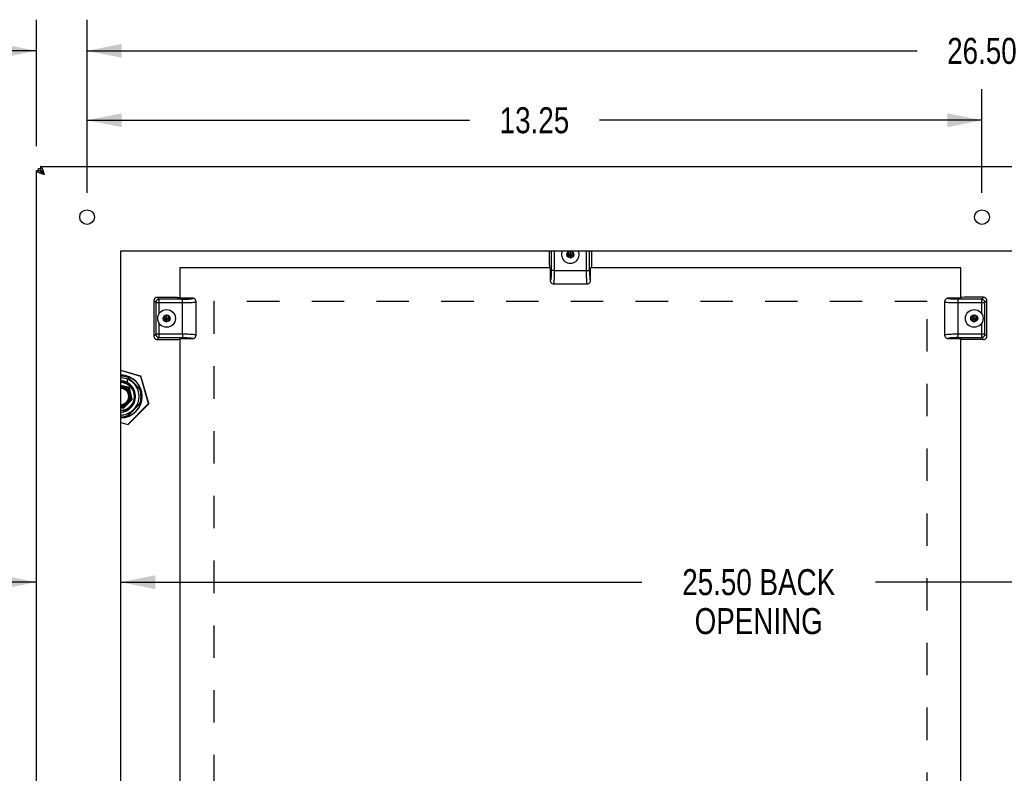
# Model space of a CAD drawing. Header units: inches. Extents: x 0 to 87.2, y 0 to 56.4.
# Tile 12 of 14: x 53.7 to 68.3, y 30.4 to 41.5. Entities that reach past the tile are written whole.
import ezdxf

# ---------------------------------------------------------------- set-up
doc = ezdxf.new("R2010")
doc.units = ezdxf.units.IN
doc.header["$LTSCALE"] = 4.794872
doc.header["$MEASUREMENT"] = 0
doc.linetypes.add('HIDDEN', pattern=[0.2, 0.1, -0.1])
doc.layers.get('0').update_dxf_attribs({"linetype": 'CONTINUOUS'})
for name, color, linetype in [('02___PRT_ALL_AXES', 7, 'CONTINUOUS'), ('DEFAULT_2', 8, 'HIDDEN'), ('DIMENSIONS', 7, 'CONTINUOUS')]:
    doc.layers.add(name, color=color, linetype=linetype)
doc.styles.get("Standard").update_dxf_attribs({"font": 'txt', "width": 0.8})
doc.dimstyles.new('DIMSTYLE_1', dxfattribs={"dimtxt": 0.384615, "dimasz": 0.512821, "dimexe": 0.09, "dimexo": 0.07, "dimgap": 0.0375, "dimtad": 0, "dimtih": 1, "dimtoh": 1, "dimzin": 4, "dimdsep": 46, "dimtxsty": 'Standard', "dimblk": '_FILLED', "dimblk1": '_FILLED', "dimblk2": '_FILLED', "dimcen": 0.09, "dimadec": 0, "dimazin": 0, "dimtfac": 1, "dimtofl": 0, "dimtmove": 0, "dimatfit": 3, "dimldrblk": '_FILLED', "dimfxl": 0, "dimtolj": 1, "dimtzin": 4, "dimarcsym": 0})

# ---------------------------------------------------------------- blocks, each defined once
blk = doc.blocks.new('_FILLED')
at = {"color": 0, "linetype": 'ByBlock'}
blk.add_solid([(0, 0), (-1, 0.2), (-1, -0.2)], dxfattribs=at)
blk = doc.blocks.new('*D1')
at = {"layer": 'DIMENSIONS', "color": 2, "linetype": 'Continuous'}
for p, q in [((54.719, 38.951), (54.719, 41.515)), ((81.219, 38.951), (81.219, 41.515)), ((54.719, 41.054), (67.008, 41.054)), ((81.219, 41.054), (68.931, 41.054))]:
    blk.add_line(p, q, dxfattribs=at)
at = {"layer": 'DIMENSIONS', "color": 2, "linetype": 'Continuous', "xscale": 0.5128205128, "yscale": 0.5128205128, "zscale": 0.5128205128, "rotation": 180}
blk.add_blockref('_FILLED', (54.719, 41.054), dxfattribs=at)
at = {"layer": 'DIMENSIONS', "color": 2, "linetype": 'Continuous', "xscale": 0.5128205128, "yscale": 0.5128205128, "zscale": 0.5128205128}
blk.add_blockref('_FILLED', (81.219, 41.054), dxfattribs=at)
at = {"layer": 'DIMENSIONS', "color": 2, "linetype": 'Continuous', "insert": (67.969, 41.246), "char_height": 0.3846, "width": 1.53846, "attachment_point": 2, "line_spacing_factor": 0.9}
blk.add_mtext('26.50', dxfattribs=at)
blk = doc.blocks.new('*D5')
at = {"layer": 'DIMENSIONS', "color": 2, "linetype": 'Continuous'}
for p, q in [((53.969, 39.641), (53.969, 41.515)), ((54.719, 38.951), (54.719, 41.515)), ((53.969, 41.054), (52.743, 41.054)), ((54.719, 41.054), (55.745, 41.054))]:
    blk.add_line(p, q, dxfattribs=at)
at = {"layer": 'DIMENSIONS', "color": 2, "linetype": 'Continuous', "xscale": 0.5128205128, "yscale": 0.5128205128, "zscale": 0.5128205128}
blk.add_blockref('_FILLED', (53.969, 41.054), dxfattribs=at)
at = {"layer": 'DIMENSIONS', "color": 2, "linetype": 'Continuous', "xscale": 0.5128205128, "yscale": 0.5128205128, "zscale": 0.5128205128, "rotation": 180}
blk.add_blockref('_FILLED', (54.719, 41.054), dxfattribs=at)
at = {"layer": 'DIMENSIONS', "color": 2, "linetype": 'Continuous', "insert": (52.55, 41.246), "char_height": 0.3846, "width": 1.23077, "attachment_point": 3, "line_spacing_factor": 0.9}
blk.add_mtext('.75\\Ptyp.', dxfattribs=at)
blk = doc.blocks.new('*D8')
at = {"layer": 'DIMENSIONS', "color": 2, "linetype": 'Continuous'}
for p, q in [((54.719, 38.951), (54.719, 40.488)), ((67.969, 38.951), (67.969, 40.488)), ((54.719, 40.027), (60.383, 40.027)), ((67.969, 40.027), (62.306, 40.027))]:
    blk.add_line(p, q, dxfattribs=at)
at = {"layer": 'DIMENSIONS', "color": 2, "linetype": 'Continuous', "xscale": 0.5128205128, "yscale": 0.5128205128, "zscale": 0.5128205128, "rotation": 180}
blk.add_blockref('_FILLED', (54.719, 40.027), dxfattribs=at)
at = {"layer": 'DIMENSIONS', "color": 2, "linetype": 'Continuous', "xscale": 0.5128205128, "yscale": 0.5128205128, "zscale": 0.5128205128}
blk.add_blockref('_FILLED', (67.969, 40.027), dxfattribs=at)
at = {"layer": 'DIMENSIONS', "color": 2, "linetype": 'Continuous', "insert": (61.344, 40.219), "char_height": 0.3846, "width": 1.53846, "attachment_point": 2, "line_spacing_factor": 0.9}
blk.add_mtext('13.25', dxfattribs=at)
blk = doc.blocks.new('*D10')
at = {"layer": 'DIMENSIONS', "color": 2, "linetype": 'Continuous'}
for p, q in [((53.969, 33.187), (52.937, 33.187)), ((55.219, 33.187), (56.245, 33.187))]:
    blk.add_line(p, q, dxfattribs=at)
at = {"layer": 'DIMENSIONS', "color": 2, "linetype": 'Continuous', "xscale": 0.5128205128, "yscale": 0.5128205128, "zscale": 0.5128205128}
blk.add_blockref('_FILLED', (53.969, 33.187), dxfattribs=at)
at = {"layer": 'DIMENSIONS', "color": 2, "linetype": 'Continuous', "xscale": 0.5128205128, "yscale": 0.5128205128, "zscale": 0.5128205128, "rotation": 180}
blk.add_blockref('_FILLED', (55.219, 33.187), dxfattribs=at)
at = {"layer": 'DIMENSIONS', "color": 2, "linetype": 'Continuous', "insert": (52.745, 33.38), "char_height": 0.3846, "width": 1.23077, "attachment_point": 3, "line_spacing_factor": 0.9}
blk.add_mtext('1.25\\Ptyp.', dxfattribs=at)
blk = doc.blocks.new('*D11')
at = {"layer": 'DIMENSIONS', "color": 2, "linetype": 'Continuous'}
for p, q in [((55.219, 33.187), (62.934, 33.187)), ((80.719, 33.187), (66.395, 33.187))]:
    blk.add_line(p, q, dxfattribs=at)
at = {"layer": 'DIMENSIONS', "color": 2, "linetype": 'Continuous', "xscale": 0.5128205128, "yscale": 0.5128205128, "zscale": 0.5128205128, "rotation": 180}
blk.add_blockref('_FILLED', (55.219, 33.187), dxfattribs=at)
at = {"layer": 'DIMENSIONS', "color": 2, "linetype": 'Continuous', "xscale": 0.5128205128, "yscale": 0.5128205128, "zscale": 0.5128205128}
blk.add_blockref('_FILLED', (80.719, 33.187), dxfattribs=at)
at = {"layer": 'DIMENSIONS', "color": 2, "linetype": 'Continuous', "insert": (64.664, 33.38), "char_height": 0.3846, "width": 3.07692, "attachment_point": 2, "line_spacing_factor": 0.9}
blk.add_mtext('25.50 BACK\\POPENING', dxfattribs=at)

msp = doc.modelspace()

# ---------------------------------------------------------------- linework, layer by layer
at = {"color": 3, "linetype": 'Continuous'}
for p, q in [((53.9695, 17.4021), (53.9695, 39.2821)), ((53.9994, 39.3121), (54.0295, 39.3121)), ((54.0295, 39.3421), (81.9095, 39.3421)), ((56.0944, 37.8421), (56.0944, 37.3906)), ((61.5771, 37.8421), (56.0944, 37.8421)), ((67.6569, 37.8421), (62.1741, 37.8421)), ((67.6569, 37.3906), (67.6569, 37.8421)), ((56.0944, 36.7936), (56.0944, 28.6406)), ((67.6569, 28.6406), (67.6569, 36.7936))]:
    msp.add_line(p, q, dxfattribs=at)
at = {"color": 7, "linetype": 'Continuous'}
for p, q in [((53.9695, 39.2821), (54.0295, 39.2821)), ((53.9994, 39.2821), (53.9994, 39.3121)), ((54.0295, 39.3421), (54.0295, 39.2821)), ((54.0509, 39.2487), (54.0509, 39.2606)), ((54.0895, 39.2221), (54.0509, 39.2606)), ((54.0509, 39.2606), (54.0628, 39.2606)), ((61.5631, 38.0921), (61.5631, 37.8942)), ((61.592, 38.0921), (61.5919, 37.7966)), ((61.6418, 37.8021), (61.6418, 38.0921)), ((61.8756, 38.088), (61.8337, 38.0638)), ((61.8337, 38.0154), (61.9176, 38.0638)), ((61.8337, 38.0638), (61.8337, 38.0154)), ((61.8337, 38.0638), (61.9176, 38.0154)), ((61.8756, 38.0852), (61.8361, 38.0624)), ((61.8361, 38.0624), (61.8361, 38.0167)), ((61.8756, 37.9912), (61.8756, 38.088)), ((61.9176, 38.0638), (61.8756, 38.088)), ((61.9152, 38.0624), (61.8756, 38.0852)), ((61.9152, 38.0167), (61.9152, 38.0624)), ((61.9176, 38.0154), (61.9176, 38.0638)), ((62.1095, 38.0921), (62.1095, 37.8021)), ((62.1593, 37.8021), (62.1593, 38.0921)), ((62.1881, 38.0921), (62.1881, 37.8942)), ((61.8337, 38.0154), (61.8756, 37.9912)), ((61.8361, 38.0167), (61.8756, 37.9939)), ((61.8756, 37.9939), (61.9152, 38.0167)), ((61.8756, 37.9912), (61.9176, 38.0154)), ((61.5771, 37.8381), (61.5771, 37.6533)), ((61.5914, 37.7576), (61.5912, 37.7525)), ((61.5915, 37.7636), (61.5914, 37.7576)), ((61.5917, 37.7704), (61.5915, 37.7636)), ((61.5918, 37.7758), (61.5917, 37.7704)), ((61.5919, 37.786), (61.5918, 37.781)), ((61.5918, 37.781), (61.5918, 37.7758)), ((61.5919, 37.7966), (61.5919, 37.7907)), ((61.5919, 37.7907), (61.5919, 37.786)), ((61.608, 37.8021), (61.592, 37.8021)), ((61.6418, 37.8021), (61.608, 37.8021)), ((61.6418, 37.8021), (62.1593, 37.8021)), ((62.1741, 37.6533), (62.1741, 37.8381)), ((62.1781, 37.8421), (62.1845, 37.8484)), ((61.5878, 37.6926), (61.5876, 37.6905)), ((61.5881, 37.6959), (61.5878, 37.6926)), ((61.5884, 37.6993), (61.5881, 37.6959)), ((61.5887, 37.7029), (61.5884, 37.6993)), ((61.5889, 37.7065), (61.5887, 37.7029)), ((61.5892, 37.7102), (61.5889, 37.7065)), ((61.5895, 37.7142), (61.5892, 37.7102)), ((61.5897, 37.7184), (61.5895, 37.7142)), ((61.5899, 37.7223), (61.5897, 37.7184)), ((61.5901, 37.7261), (61.5899, 37.7223)), ((61.5904, 37.7318), (61.5901, 37.7261)), ((61.5903, 37.73), (61.5903, 37.73)), ((61.591, 37.7468), (61.5908, 37.7413)), ((61.5912, 37.7525), (61.591, 37.7468)), ((61.6286, 37.6021), (62.1226, 37.6021)), ((62.1225, 37.6021), (62.1226, 37.6021)), ((55.7094, 37.3548), (55.7094, 36.8294)), ((55.7382, 37.3259), (55.7094, 37.3548)), ((55.7382, 37.3259), (55.7382, 36.8582)), ((55.7382, 37.3259), (56.1344, 37.3259)), ((55.7592, 37.4046), (55.788, 37.3757)), ((55.7592, 37.4046), (56.0422, 37.4046)), ((55.788, 37.1649), (55.788, 37.3757)), ((56.1344, 37.3757), (55.788, 37.3757)), ((56.0944, 37.3946), (56.0881, 37.4009)), ((56.2831, 37.3906), (56.0984, 37.3906)), ((56.1344, 36.8582), (56.1344, 37.3757)), ((56.3344, 37.339), (56.3344, 37.3391)), ((56.3344, 36.8451), (56.3344, 37.3391)), ((67.4169, 37.3391), (67.4169, 36.8451)), ((67.6529, 37.3906), (67.4681, 37.3906)), ((67.5063, 37.38), (67.5042, 37.3802)), ((67.5096, 37.3797), (67.5063, 37.38)), ((67.513, 37.3794), (67.5096, 37.3797)), ((67.5165, 37.3791), (67.513, 37.3794)), ((67.5201, 37.3788), (67.5165, 37.3791)), ((67.5238, 37.3786), (67.5201, 37.3788)), ((67.5276, 37.3783), (67.5238, 37.3786)), ((67.5311, 37.3781), (67.5276, 37.3783)), ((67.5352, 37.3779), (67.5311, 37.3781)), ((67.5409, 37.3776), (67.5352, 37.3779)), ((67.5466, 37.3773), (67.5409, 37.3776)), ((67.5448, 37.3774), (67.5448, 37.3774)), ((67.5617, 37.3767), (67.5561, 37.3769)), ((67.5673, 37.3765), (67.5617, 37.3767)), ((67.5725, 37.3763), (67.5673, 37.3765)), ((67.5784, 37.3762), (67.5725, 37.3763)), ((67.5852, 37.376), (67.5784, 37.3762)), ((67.5907, 37.376), (67.5852, 37.376)), ((67.5959, 37.3759), (67.5907, 37.376)), ((67.6008, 37.3758), (67.5959, 37.3759)), ((67.6055, 37.3758), (67.6008, 37.3758)), ((67.6114, 37.3758), (67.6055, 37.3758)), ((67.9633, 37.3757), (67.6114, 37.3758)), ((67.6169, 37.3597), (67.6169, 37.3757)), ((67.6169, 37.3259), (67.6169, 37.3597)), ((67.6169, 36.8084), (67.6169, 37.3259)), ((67.6169, 37.3259), (68.0131, 37.3259)), ((67.9921, 37.4046), (67.709, 37.4046)), ((67.9633, 37.3757), (67.9921, 37.4046)), ((67.9633, 37.3757), (67.9633, 37.1649)), ((68.0419, 37.3548), (68.0131, 37.3259)), ((68.0131, 36.8582), (68.0131, 37.3259)), ((68.0419, 36.8294), (68.0419, 37.3548)), ((55.8969, 37.1405), (55.855, 37.1163)), ((55.855, 37.0679), (55.9388, 37.1163)), ((55.855, 37.1163), (55.855, 37.0679)), ((55.855, 37.1163), (55.9388, 37.0679)), ((55.855, 37.0679), (55.8969, 37.0437)), ((55.8969, 37.1377), (55.8573, 37.1149)), ((55.8573, 37.1149), (55.8573, 37.0692)), ((55.8573, 37.0692), (55.8969, 37.0464)), ((55.8969, 37.0437), (55.8969, 37.1405)), ((55.9388, 37.1163), (55.8969, 37.1405)), ((55.9364, 37.1149), (55.8969, 37.1377)), ((55.8969, 37.0464), (55.9364, 37.0692)), ((55.8969, 37.0437), (55.9388, 37.0679)), ((55.9364, 37.0692), (55.9364, 37.1149)), ((55.9388, 37.0679), (55.9388, 37.1163)), ((67.8544, 37.1405), (67.8125, 37.1163)), ((67.8125, 37.0679), (67.8963, 37.1163)), ((67.8125, 37.1163), (67.8125, 37.0679)), ((67.8125, 37.1163), (67.8963, 37.0679)), ((67.8125, 37.0679), (67.8544, 37.0437)), ((67.8544, 37.1377), (67.8148, 37.1149)), ((67.8148, 37.1149), (67.8148, 37.0692)), ((67.8148, 37.0692), (67.8544, 37.0464)), ((67.8544, 37.0437), (67.8544, 37.1405)), ((67.8963, 37.1163), (67.8544, 37.1405)), ((67.8939, 37.1149), (67.8544, 37.1377)), ((67.8544, 37.0464), (67.8939, 37.0692)), ((67.8544, 37.0437), (67.8963, 37.0679)), ((67.8939, 37.0692), (67.8939, 37.1149)), ((67.8963, 37.0679), (67.8963, 37.1163)), ((55.788, 36.8084), (55.788, 37.0192)), ((67.9633, 37.0192), (67.9633, 36.8084)), ((55.7094, 36.8294), (55.7382, 36.8582)), ((56.1344, 36.8582), (55.7382, 36.8582)), ((55.788, 36.8084), (55.7592, 36.7796)), ((55.7592, 36.7796), (56.0422, 36.7796)), ((55.788, 36.8084), (56.1398, 36.8084)), ((56.0984, 36.7936), (56.2831, 36.7936)), ((56.1344, 36.8582), (56.1344, 36.8244)), ((56.1344, 36.8244), (56.1344, 36.8084)), ((56.1398, 36.8084), (56.1457, 36.8083)), ((56.1457, 36.8083), (56.1505, 36.8083)), ((56.1505, 36.8083), (56.1554, 36.8083)), ((56.1554, 36.8083), (56.1606, 36.8082)), ((56.1606, 36.8082), (56.166, 36.8081)), ((56.166, 36.8081), (56.1728, 36.8079)), ((56.1728, 36.8079), (56.1788, 36.8078)), ((56.1788, 36.8078), (56.184, 36.8076)), ((56.184, 36.8076), (56.1896, 36.8075)), ((56.1896, 36.8075), (56.1952, 36.8073)), ((56.2047, 36.8069), (56.2104, 36.8066)), ((56.2065, 36.8068), (56.2065, 36.8068)), ((56.2104, 36.8066), (56.2161, 36.8063)), ((56.2161, 36.8063), (56.2202, 36.806)), ((56.2202, 36.806), (56.2237, 36.8058)), ((56.2237, 36.8058), (56.2275, 36.8055)), ((56.2275, 36.8055), (56.2312, 36.8053)), ((56.2312, 36.8053), (56.2348, 36.805)), ((56.2348, 36.805), (56.2383, 36.8047)), ((56.2383, 36.8047), (56.2417, 36.8044)), ((56.2417, 36.8044), (56.2439, 36.8042)), ((56.2439, 36.8042), (56.2459, 36.804)), ((67.4169, 36.8452), (67.4169, 36.8451)), ((67.4681, 36.7936), (67.6529, 36.7936)), ((68.0131, 36.8582), (67.6169, 36.8582)), ((67.6169, 36.8084), (67.9633, 36.8084)), ((67.6569, 36.7896), (67.6632, 36.7832)), ((67.9921, 36.7796), (67.709, 36.7796)), ((67.9921, 36.7796), (67.9633, 36.8084)), ((68.0131, 36.8582), (68.0419, 36.8294)), ((55.5157, 36.2373), (55.2195, 36.3225)), ((55.515, 36.2347), (55.2195, 36.3197)), ((55.5171, 36.0333), (55.3136, 36.2368)), ((55.318, 36.2216), (55.5019, 36.0376)), ((55.318, 36.1425), (55.318, 36.192)), ((55.515, 36.2347), (55.5157, 36.2373)), ((55.515, 36.2347), (55.5176, 36.2354)), ((55.6313, 35.8302), (55.515, 36.2347)), ((55.634, 35.831), (55.5176, 36.2354)), ((55.3486, 36.0683), (55.2195, 36.0979)), ((55.3403, 36.06), (55.2195, 36.0877)), ((55.3403, 36.06), (55.3486, 36.0683)), ((55.3779, 35.896), (55.3403, 36.06)), ((55.3889, 35.8929), (55.3486, 36.0683)), ((55.2616, 35.7656), (55.3889, 35.8929)), ((55.3374, 35.8556), (55.3779, 35.896)), ((55.3779, 35.896), (55.3889, 35.8929)), ((55.4374, 35.9373), (55.4374, 35.9369)), ((55.2195, 35.7855), (55.2584, 35.7766)), ((55.2195, 35.7752), (55.2616, 35.7656)), ((55.2584, 35.7766), (55.2989, 35.8171)), ((55.2584, 35.7766), (55.2616, 35.7656)), ((55.2989, 35.8171), (55.2967, 35.8204)), ((55.3136, 35.6373), (55.5171, 35.8408)), ((55.5019, 35.8365), (55.318, 35.6526)), ((55.3243, 35.5231), (55.6313, 35.8302)), ((55.3262, 35.5212), (55.6333, 35.8283)), ((55.3374, 35.8556), (55.3341, 35.8578)), ((55.6313, 35.8302), (55.634, 35.831)), ((55.6313, 35.8302), (55.6333, 35.8283)), ((55.2195, 35.5533), (55.3243, 35.5231)), ((55.2195, 35.5504), (55.3235, 35.5205)), ((55.3243, 35.5231), (55.3235, 35.5205)), ((55.3243, 35.5231), (55.3262, 35.5212))]:
    msp.add_line(p, q, dxfattribs=at)
at = {"color": 3, "linetype": 'Continuous'}
for points in [[(54.0895, 39.2221), (54.0817, 39.2245), (54.0739, 39.227), (54.0661, 39.2295), (54.0584, 39.2321), (54.0509, 39.2346), (54.0435, 39.2371), (54.0364, 39.2396), (54.0295, 39.2421), (54.0228, 39.2446), (54.0165, 39.247), (54.0104, 39.2495), (54.0046, 39.2521), (53.9992, 39.2546), (53.9942, 39.2571), (53.9897, 39.2596), (53.9855, 39.2621), (53.9819, 39.2646), (53.9786, 39.267), (53.9759, 39.2696), (53.9736, 39.2721), (53.9718, 39.2746), (53.9705, 39.2771), (53.9697, 39.2796), (53.9695, 39.2821)], [(54.0895, 39.2221), (54.087, 39.2299), (54.0845, 39.2377), (54.082, 39.2454), (54.0795, 39.2531), (54.077, 39.2607), (54.0745, 39.268), (54.072, 39.2752), (54.0695, 39.2821), (54.067, 39.2887), (54.0645, 39.2951), (54.062, 39.3011), (54.0595, 39.3069), (54.057, 39.3123), (54.0545, 39.3173), (54.052, 39.3219), (54.0495, 39.326), (54.047, 39.3297), (54.0445, 39.3329), (54.042, 39.3357), (54.0395, 39.338), (54.037, 39.3398), (54.0345, 39.341), (54.032, 39.3418), (54.0295, 39.3421)]]:
    msp.add_lwpolyline(points, dxfattribs=at)
at = {"color": 7, "linetype": 'Continuous'}
for points in [[(54.0295, 39.2821), (54.0296, 39.2803), (54.0301, 39.2785), (54.0309, 39.2767), (54.032, 39.2749), (54.0334, 39.2731), (54.0351, 39.2713), (54.0371, 39.2696), (54.0393, 39.2678), (54.0419, 39.266), (54.0446, 39.2642), (54.0477, 39.2624), (54.0509, 39.2606)], [(54.0895, 39.2221), (54.0865, 39.2268), (54.0835, 39.2314), (54.0805, 39.2361), (54.0775, 39.2406), (54.0745, 39.245), (54.0715, 39.2493), (54.0685, 39.2534), (54.0655, 39.2573), (54.0625, 39.261), (54.0595, 39.2645), (54.0565, 39.2677), (54.0535, 39.2706), (54.0505, 39.2732), (54.0475, 39.2755), (54.0445, 39.2775), (54.0415, 39.2791), (54.0385, 39.2804), (54.0355, 39.2813), (54.0325, 39.2819), (54.0295, 39.2821)], [(54.0895, 39.2221), (54.0848, 39.2251), (54.0801, 39.228), (54.0755, 39.2311), (54.0709, 39.2341), (54.0665, 39.2371), (54.0622, 39.2401), (54.0581, 39.2431), (54.0542, 39.246), (54.0505, 39.2491), (54.047, 39.2521), (54.0438, 39.2551), (54.0409, 39.2581), (54.0383, 39.2611), (54.036, 39.2641), (54.034, 39.2671), (54.0324, 39.2701), (54.0311, 39.2731), (54.0302, 39.2761), (54.0297, 39.2791), (54.0295, 39.2821)], [(54.0295, 39.2821), (54.0313, 39.2819), (54.033, 39.2814), (54.0348, 39.2806), (54.0366, 39.2795), (54.0384, 39.2781), (54.0402, 39.2764), (54.042, 39.2745), (54.0438, 39.2722), (54.0455, 39.2697), (54.0473, 39.2669), (54.0491, 39.2639), (54.0509, 39.2606)], [(61.6379, 37.6606), (61.639, 37.6801), (61.64, 37.7016), (61.6407, 37.7243), (61.6413, 37.7486), (61.6416, 37.7747), (61.6417, 37.8021)], [(62.1095, 37.8021), (62.1096, 37.7759), (62.11, 37.7503), (62.1105, 37.7254), (62.1113, 37.702), (62.1122, 37.6802), (62.1134, 37.6606)], [(62.1593, 37.8021), (62.1597, 37.7694), (62.1605, 37.7397), (62.1619, 37.7126), (62.1638, 37.6895), (62.166, 37.6713), (62.1686, 37.6588), (62.1713, 37.6529), (62.1741, 37.6533)], [(62.1871, 37.8632), (62.1867, 37.8592), (62.1863, 37.8558), (62.1859, 37.853), (62.1854, 37.8508), (62.185, 37.8492), (62.1845, 37.8484)], [(62.1881, 37.8942), (62.1881, 37.8885), (62.188, 37.883), (62.1879, 37.8775), (62.1877, 37.8724), (62.1874, 37.8676), (62.1871, 37.8632)], [(61.5771, 37.6533), (61.5778, 37.6454), (61.5796, 37.6378), (61.5827, 37.6304), (61.5868, 37.6236), (61.589, 37.6208)], [(61.5782, 37.6522), (61.5782, 37.6522), (61.5782, 37.6522), (61.5782, 37.6522), (61.5782, 37.6522), (61.578, 37.6523), (61.5778, 37.6525), (61.5775, 37.6528), (61.5771, 37.6533)], [(61.5797, 37.6524), (61.5797, 37.6524), (61.5796, 37.6523), (61.5796, 37.6523), (61.5795, 37.6523), (61.5794, 37.6522), (61.5794, 37.6522), (61.5793, 37.6522), (61.5792, 37.6521), (61.5791, 37.6521), (61.5791, 37.6521), (61.579, 37.6521), (61.5789, 37.6521), (61.5788, 37.6521), (61.5788, 37.6521), (61.5787, 37.6521), (61.5786, 37.6521), (61.5785, 37.6521), (61.5784, 37.6521), (61.5784, 37.6522), (61.5783, 37.6522), (61.5783, 37.6522), (61.5783, 37.6522), (61.5783, 37.6522)], [(61.5825, 37.658), (61.5823, 37.6573), (61.5821, 37.6568), (61.582, 37.6565), (61.5818, 37.6561), (61.5817, 37.6557), (61.5816, 37.6554), (61.5814, 37.655), (61.5813, 37.6547), (61.5812, 37.6544), (61.581, 37.6542), (61.5809, 37.6539), (61.5808, 37.6537), (61.5806, 37.6535), (61.5805, 37.6532), (61.5803, 37.6531), (61.5802, 37.6529), (61.58, 37.6527), (61.5799, 37.6526), (61.5799, 37.6525), (61.5797, 37.6524)], [(61.5876, 37.6905), (61.5873, 37.6876), (61.5871, 37.6857), (61.5869, 37.6839), (61.5867, 37.6822), (61.5865, 37.6804), (61.5863, 37.6787), (61.5861, 37.677), (61.5858, 37.6753), (61.5856, 37.6737), (61.5854, 37.6721), (61.5851, 37.6705), (61.5849, 37.669), (61.5846, 37.6675), (61.5844, 37.666), (61.5841, 37.6646), (61.5838, 37.6633), (61.5835, 37.662), (61.5832, 37.6608), (61.5829, 37.6596), (61.5827, 37.6586), (61.5825, 37.658)], [(61.589, 37.6208), (61.5916, 37.6179), (61.6019, 37.6097), (61.6147, 37.6041), (61.6286, 37.6021)], [(61.5908, 37.7413), (61.5905, 37.733), (61.5904, 37.7318)], [(61.6286, 37.6021), (61.6295, 37.6024), (61.6313, 37.6061), (61.6331, 37.6139), (61.6348, 37.6258), (61.6364, 37.6415), (61.6379, 37.6606)], [(62.1134, 37.6606), (62.1148, 37.642), (62.1164, 37.6265), (62.1181, 37.6144), (62.1199, 37.6064), (62.1218, 37.6025), (62.1225, 37.6021)], [(62.1226, 37.6021), (62.1367, 37.6041), (62.1495, 37.6098), (62.1598, 37.6181), (62.1625, 37.6211)], [(62.1625, 37.6211), (62.1644, 37.6235), (62.1685, 37.6304), (62.1716, 37.6378), (62.1735, 37.6454), (62.1741, 37.6533)], [(55.724, 37.39), (55.7197, 37.385), (55.7161, 37.3797), (55.7132, 37.3739), (55.7111, 37.3677), (55.7098, 37.3613), (55.7094, 37.3548)], [(55.7592, 37.4046), (55.7526, 37.4041), (55.7463, 37.4029), (55.7401, 37.4008), (55.7343, 37.3979), (55.7289, 37.3943), (55.724, 37.39)], [(55.7529, 37.361), (55.7486, 37.3561), (55.745, 37.3507), (55.7421, 37.3449), (55.74, 37.3388), (55.7387, 37.3324), (55.7382, 37.3259)], [(55.788, 37.3757), (55.7815, 37.3753), (55.7752, 37.374), (55.769, 37.3719), (55.7632, 37.369), (55.7578, 37.3653), (55.7529, 37.361)], [(56.0422, 37.4046), (56.0479, 37.4045), (56.0535, 37.4044), (56.0589, 37.4043), (56.0641, 37.4041), (56.0688, 37.4038), (56.0733, 37.4035)], [(56.0733, 37.4035), (56.0773, 37.4031), (56.0807, 37.4028), (56.0835, 37.4023), (56.0857, 37.4019), (56.0872, 37.4014), (56.0881, 37.4009)], [(56.1344, 37.3757), (56.1671, 37.3761), (56.1967, 37.3769), (56.2238, 37.3783), (56.247, 37.3802), (56.2651, 37.3825), (56.2777, 37.385), (56.2835, 37.3877), (56.2831, 37.3906)], [(56.1344, 37.3259), (56.1605, 37.3261), (56.1862, 37.3264), (56.211, 37.3269), (56.2345, 37.3277), (56.2562, 37.3286), (56.2758, 37.3298)], [(56.2758, 37.3298), (56.2944, 37.3312), (56.31, 37.3328), (56.322, 37.3345), (56.3301, 37.3364), (56.334, 37.3382), (56.3344, 37.339)], [(56.3153, 37.3789), (56.313, 37.3808), (56.3061, 37.385), (56.2987, 37.388), (56.2911, 37.3899), (56.2831, 37.3906)], [(56.3344, 37.339), (56.3323, 37.3531), (56.3267, 37.3659), (56.3184, 37.3763), (56.3153, 37.3789)], [(67.4356, 37.3787), (67.4327, 37.3761), (67.4245, 37.3658), (67.4189, 37.353), (67.4169, 37.3391)], [(67.4169, 37.3391), (67.4173, 37.3382), (67.4209, 37.3364), (67.4287, 37.3346), (67.4406, 37.3329), (67.4563, 37.3313), (67.4755, 37.3298)], [(67.4681, 37.3906), (67.4602, 37.3899), (67.4526, 37.3881), (67.4452, 37.385), (67.4384, 37.3809), (67.4356, 37.3787)], [(67.4673, 37.388), (67.4672, 37.388), (67.4672, 37.3881), (67.4671, 37.3881), (67.4671, 37.3882), (67.467, 37.3883), (67.467, 37.3883), (67.467, 37.3884), (67.467, 37.3885), (67.4669, 37.3886), (67.4669, 37.3886), (67.4669, 37.3887), (67.4669, 37.3888), (67.4669, 37.3889), (67.4669, 37.3889), (67.4669, 37.389), (67.4669, 37.3891), (67.4669, 37.3892), (67.467, 37.3893), (67.467, 37.3894), (67.467, 37.3894), (67.467, 37.3894), (67.467, 37.3894), (67.467, 37.3895)], [(67.467, 37.3895), (67.467, 37.3895), (67.4671, 37.3895), (67.467, 37.3895), (67.4671, 37.3895), (67.4672, 37.3897), (67.4673, 37.3899), (67.4677, 37.3902), (67.4681, 37.3906)], [(67.4729, 37.3852), (67.4721, 37.3855), (67.4717, 37.3856), (67.4713, 37.3857), (67.4709, 37.3859), (67.4705, 37.386), (67.4702, 37.3861), (67.4699, 37.3863), (67.4696, 37.3864), (67.4693, 37.3865), (67.469, 37.3867), (67.4687, 37.3868), (67.4685, 37.387), (67.4683, 37.3871), (67.4681, 37.3872), (67.4679, 37.3874), (67.4677, 37.3875), (67.4675, 37.3877), (67.4674, 37.3878), (67.4673, 37.3879), (67.4673, 37.388)], [(67.5042, 37.3802), (67.5006, 37.3806), (67.4988, 37.3808), (67.497, 37.381), (67.4952, 37.3812), (67.4935, 37.3814), (67.4918, 37.3816), (67.4901, 37.3819), (67.4885, 37.3821), (67.4869, 37.3823), (67.4853, 37.3826), (67.4838, 37.3828), (67.4823, 37.3831), (67.4808, 37.3833), (67.4795, 37.3836), (67.4781, 37.3839), (67.4768, 37.3842), (67.4756, 37.3845), (67.4744, 37.3848), (67.4734, 37.385), (67.4729, 37.3852)], [(67.4755, 37.3298), (67.495, 37.3287), (67.5164, 37.3277), (67.5391, 37.327), (67.5634, 37.3264), (67.5896, 37.3261), (67.6169, 37.326)], [(67.5561, 37.3769), (67.5479, 37.3772), (67.5466, 37.3773)], [(67.9984, 37.361), (67.9935, 37.3653), (67.9881, 37.369), (67.9822, 37.3719), (67.9761, 37.374), (67.9697, 37.3753), (67.9633, 37.3757)], [(68.0273, 37.39), (68.0224, 37.3943), (68.017, 37.3979), (68.0112, 37.4008), (68.005, 37.4029), (67.9987, 37.4041), (67.9921, 37.4046)], [(68.0131, 37.3259), (68.0126, 37.3324), (68.0113, 37.3388), (68.0092, 37.3449), (68.0063, 37.3507), (68.0026, 37.3561), (67.9984, 37.361)], [(68.0419, 37.3548), (68.0414, 37.3613), (68.0402, 37.3677), (68.0381, 37.3739), (68.0352, 37.3797), (68.0316, 37.385), (68.0273, 37.39)], [(55.7094, 36.8294), (55.7098, 36.8228), (55.7111, 36.8164), (55.7132, 36.8103), (55.7161, 36.8044), (55.7197, 36.7991), (55.724, 36.7942)], [(55.724, 36.7942), (55.7289, 36.7898), (55.7343, 36.7862), (55.7401, 36.7834), (55.7463, 36.7813), (55.7526, 36.78), (55.7592, 36.7796)], [(55.7382, 36.8582), (55.7387, 36.8517), (55.74, 36.8454), (55.7421, 36.8392), (55.745, 36.8334), (55.7486, 36.828), (55.7529, 36.8231)], [(55.7529, 36.8231), (55.7578, 36.8188), (55.7632, 36.8152), (55.769, 36.8123), (55.7752, 36.8102), (55.7815, 36.8089), (55.788, 36.8084)], [(56.2758, 36.8543), (56.2563, 36.8555), (56.2349, 36.8564), (56.2121, 36.8572), (56.1878, 36.8577), (56.1617, 36.858), (56.1344, 36.8581)], [(56.1952, 36.8073), (56.2034, 36.8069), (56.2047, 36.8069)], [(56.2459, 36.804), (56.2488, 36.8037), (56.2507, 36.8035), (56.2525, 36.8033), (56.2543, 36.8031), (56.256, 36.8029), (56.2578, 36.8027), (56.2595, 36.8025), (56.2611, 36.8023), (56.2628, 36.802), (56.2644, 36.8018), (56.266, 36.8016), (56.2675, 36.8013), (56.269, 36.801), (56.2704, 36.8008), (56.2718, 36.8005), (56.2732, 36.8002), (56.2744, 36.8), (56.2756, 36.7997), (56.2769, 36.7994), (56.2779, 36.7991), (56.2784, 36.7989)], [(56.3344, 36.8451), (56.334, 36.8459), (56.3304, 36.8477), (56.3226, 36.8495), (56.3106, 36.8512), (56.295, 36.8528), (56.2758, 36.8543)], [(56.2784, 36.7989), (56.2792, 36.7987), (56.2796, 36.7985), (56.28, 36.7984), (56.2804, 36.7983), (56.2807, 36.7981), (56.2811, 36.798), (56.2814, 36.7979), (56.2817, 36.7977), (56.282, 36.7976), (56.2823, 36.7975), (56.2825, 36.7973), (56.2828, 36.7972), (56.283, 36.797), (56.2832, 36.7969), (56.2834, 36.7968), (56.2836, 36.7966), (56.2837, 36.7965), (56.2839, 36.7963), (56.2839, 36.7963), (56.284, 36.7962)], [(56.2831, 36.7936), (56.291, 36.7942), (56.2986, 36.7961), (56.306, 36.7991), (56.3129, 36.8032), (56.3157, 36.8054)], [(56.2842, 36.7947), (56.2842, 36.7947), (56.2842, 36.7946), (56.2842, 36.7946), (56.2842, 36.7946), (56.2841, 36.7945), (56.284, 36.7943), (56.2836, 36.794), (56.2831, 36.7936)], [(56.284, 36.7962), (56.2841, 36.7961), (56.2841, 36.796), (56.2842, 36.796), (56.2842, 36.7959), (56.2842, 36.7959), (56.2843, 36.7958), (56.2843, 36.7957), (56.2843, 36.7956), (56.2843, 36.7956), (56.2844, 36.7955), (56.2844, 36.7954), (56.2844, 36.7954), (56.2844, 36.7953), (56.2844, 36.7952), (56.2844, 36.7951), (56.2844, 36.795), (56.2843, 36.795), (56.2843, 36.7949), (56.2843, 36.7948), (56.2843, 36.7947), (56.2843, 36.7947), (56.2842, 36.7947), (56.2842, 36.7947)], [(56.3157, 36.8054), (56.3186, 36.808), (56.3268, 36.8183), (56.3324, 36.8311), (56.3344, 36.8451)], [(67.4755, 36.8543), (67.4568, 36.8529), (67.4413, 36.8513), (67.4293, 36.8496), (67.4212, 36.8478), (67.4173, 36.8459), (67.4169, 36.8452)], [(67.4169, 36.8451), (67.4189, 36.831), (67.4246, 36.8182), (67.4329, 36.8079), (67.4359, 36.8052)], [(67.4359, 36.8052), (67.4383, 36.8033), (67.4452, 36.7992), (67.4526, 36.7961), (67.4602, 36.7942), (67.4681, 36.7936)], [(67.6169, 36.8084), (67.5842, 36.808), (67.5546, 36.8072), (67.5275, 36.8058), (67.5043, 36.8039), (67.4862, 36.8017), (67.4736, 36.7991), (67.4677, 36.7965), (67.4681, 36.7936)], [(67.6169, 36.8582), (67.5908, 36.8581), (67.5651, 36.8577), (67.5403, 36.8572), (67.5168, 36.8564), (67.4951, 36.8555), (67.4755, 36.8543)], [(67.678, 36.7806), (67.674, 36.781), (67.6706, 36.7814), (67.6678, 36.7818), (67.6656, 36.7823), (67.6641, 36.7827), (67.6632, 36.7832)], [(67.709, 36.7796), (67.7033, 36.7796), (67.6978, 36.7797), (67.6924, 36.7798), (67.6872, 36.78), (67.6824, 36.7803), (67.678, 36.7806)], [(67.9633, 36.8084), (67.9697, 36.8089), (67.9761, 36.8102), (67.9822, 36.8123), (67.9881, 36.8152), (67.9935, 36.8188), (67.9984, 36.8231)], [(67.9921, 36.7796), (67.9987, 36.78), (68.005, 36.7813), (68.0112, 36.7834), (68.017, 36.7862), (68.0224, 36.7898), (68.0273, 36.7942)], [(67.9984, 36.8231), (68.0026, 36.828), (68.0063, 36.8334), (68.0092, 36.8392), (68.0113, 36.8454), (68.0126, 36.8517), (68.0131, 36.8582)], [(68.0273, 36.7942), (68.0316, 36.7991), (68.0352, 36.8044), (68.0381, 36.8103), (68.0402, 36.8164), (68.0414, 36.8228), (68.0419, 36.8294)], [(55.3374, 35.8556), (55.3364, 35.8536), (55.3352, 35.8516), (55.334, 35.8495), (55.3326, 35.8474), (55.3311, 35.8452), (55.3295, 35.8429), (55.3277, 35.8405), (55.3257, 35.8381), (55.3236, 35.8358), (55.3213, 35.8334), (55.319, 35.8311), (55.3166, 35.829), (55.3141, 35.8269), (55.3117, 35.8251), (55.3094, 35.8234), (55.3071, 35.8218), (55.305, 35.8205), (55.3029, 35.8192), (55.3009, 35.8181), (55.2989, 35.8171)]]:
    msp.add_lwpolyline(points, dxfattribs=at)
for centre, radius in [((61.8756, 38.0396), 0.0514), ((55.8969, 37.0921), 0.131), ((67.8544, 37.0921), 0.131), ((55.8969, 37.0921), 0.0514), ((67.8544, 37.0921), 0.0514)]:
    msp.add_circle(centre, radius, dxfattribs=at)
for centre, radius, start, end in [((61.8756, 38.0396), 0.131, 156.37282, 23.62718), ((55.2174, 35.9371), 0.3177, 270.3765, 89.62367), ((55.2174, 35.9371), 0.315, 270.37909, 89.62101), ((55.2174, 35.9371), 0.3018, 70.5309, 89.60374), ((55.2174, 35.9371), 0.2741, 51.52452, 89.56374), ((55.2014, 35.9373), 0.236, 0, 85.60555), ((55.515, 36.2347), 0.00273, 16.04913, 73.95087), ((55.2174, 35.9371), 0.215, 270.55534, 89.44466), ((55.2174, 35.9371), 0.205, 270.57955, 89.41491), ((55.2174, 35.9371), 0.1451, 325.81626, 89.1771), ((55.2174, 35.9371), 0.1411, 270.84506, 89.154), ((55.2174, 35.9371), 0.1343, 270.88653, 89.11333), ((55.2174, 35.9371), 0.1272, 270.93891, 89.05854), ((55.2174, 35.9371), 0.1193, 271.00181, 88.99573), ((55.2174, 35.9371), 0.2741, 321.52452, 38.47548), ((55.2174, 35.9371), 0.3018, 340.5309, 19.4691), ((55.2014, 35.9369), 0.236, 274.39445, 360), ((55.2174, 35.9371), 0.1451, 270.81972, 304.18374), ((55.2174, 35.9371), 0.2741, 270.43649, 308.47548), ((55.6313, 35.8302), 0.00273, 315, 16.04913), ((55.2174, 35.9371), 0.3018, 270.39626, 289.4691), ((55.3243, 35.5231), 0.00273, 253.95087, 315)]:
    msp.add_arc(centre, radius, start, end, dxfattribs=at)
for centre, major_axis, start_param, end_param in [((61.5672, 37.8942), (0, 0.046), -4.712389, -3.2288591), ((67.709, 37.4005), (0.046, 0), 1.5707963, 3.0543262), ((56.0422, 36.7836), (0.046, 0), -1.5707963, -0.0872665)]:
    msp.add_ellipse(centre, major_axis=major_axis, ratio=0.0874887, start_param=start_param, end_param=end_param, dxfattribs=at)
at = {"layer": '02___PRT_ALL_AXES', "color": 3, "linetype": 'Continuous'}
for p, q in [((55.2195, 18.5921), (55.2195, 38.0921)), ((55.2195, 38.0921), (80.7195, 38.0921))]:
    msp.add_line(p, q, dxfattribs=at)
for centre in [(54.7195, 38.5921), (67.9695, 38.5921)]:
    msp.add_circle(centre, 0.109, dxfattribs=at)
at = {"layer": 'DEFAULT_2', "color": 8, "linetype": 'HIDDEN'}
for p, q in [((56.5944, 37.3421), (56.5944, 19.3421)), ((67.1569, 37.3421), (56.5944, 37.3421)), ((67.1569, 19.3421), (67.1569, 37.3421))]:
    msp.add_line(p, q, dxfattribs=at)

# ---------------------------------------------------------------- dimensions: what is measured, and where the dimension line sits
at = {"layer": 'DIMENSIONS', "color": 2, "linetype": 'Continuous'}
for base, p1, p2, text, picture, middle in [((54.7195, 41.0538), (53.9695, 39.571), (54.7195, 38.881), '<>\\Ptyp.', '*D5', (51.9349, 40.7654)), ((55.2195, 33.1873), (53.9695, 39.2821), (55.2195, 38.0921), '<>\\Ptyp.', '*D10', (52.1295, 32.8988)), ((80.7195, 33.1873), (55.2195, 38.0921), (80.7195, 38.0921), '<> BACK\\POPENING', '*D11', (64.6643, 32.8988))]:
    dim = msp.add_linear_dim(base=base, p1=p1, p2=p2, text=text, dimstyle='DIMSTYLE_1', dxfattribs=at)
    dim.commit()
    dim.dimension.update_dxf_attribs({"geometry": picture, "text_midpoint": middle, "dimtype": 160})
for base, p2, picture, middle in [((81.2195, 41.0538), (81.2195, 38.881), '*D1', (67.9695, 41.0538)), ((67.9695, 40.0268), (67.9695, 38.881), '*D8', (61.3445, 40.0268))]:
    dim = msp.add_linear_dim(base=base, p1=(54.7195, 38.881), p2=p2, dimstyle='DIMSTYLE_1', dxfattribs=at)
    dim.commit()
    dim.dimension.update_dxf_attribs({"geometry": picture, "text_midpoint": middle, "dimtype": 160})

doc.saveas('drawing.dxf')
